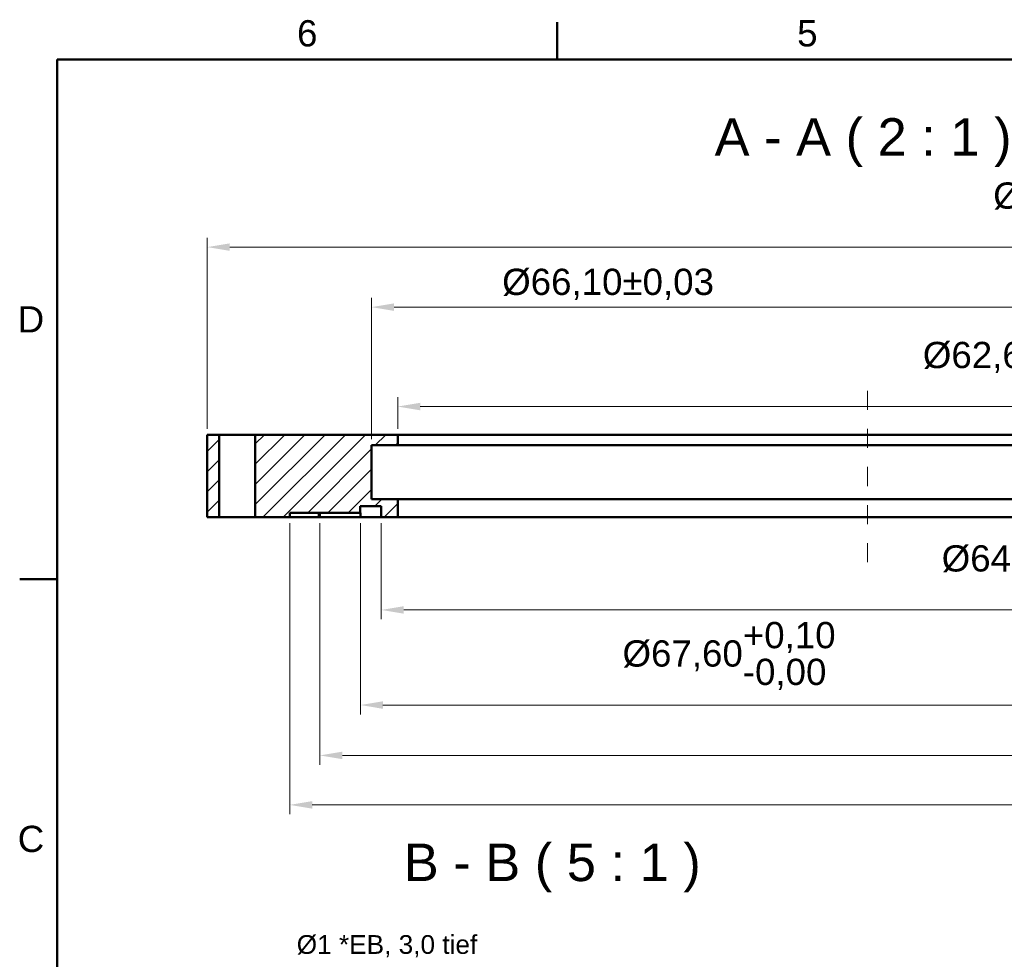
# Model space of a CAD drawing. Header units: inches. Extents: x 0.8 to 17.2, y 0.6 to 12.1.
# Tile 7 of 11: x 0.9 to 6.1, y 7.1 to 12. Entities that reach past the tile are written whole.
import ezdxf
from ezdxf.enums import TextEntityAlignment as Align

# ---------------------------------------------------------------- set-up
doc = ezdxf.new("R2010")
doc.units = ezdxf.units.IN
doc.header["$MEASUREMENT"] = 0
doc.linetypes.add('CENTER2', pattern=[1.125, 0.75, -0.125, 0.125, -0.125])
doc.layers.get('0').update_dxf_attribs({"lineweight": 25})
for name, color, linetype, lineweight in [('BEMASSUNG', 7, 'Continuous', 18), ('MITTELLINIE', 7, 'CENTER2', 18), ('RAHMEN', 7, 'Continuous', 50), ('SCHRAFFUR', 7, 'Continuous', 18), ('SICHTKANTE', 7, 'Continuous', 50), ('TEXT', 7, 'Continuous', 18)]:
    doc.layers.add(name, color=color, linetype=linetype, lineweight=lineweight)
doc.styles.add('ISO_14', font='arial.ttf')
doc.styles.add('ISO_20', font='arial.ttf')
doc.styles.add('ISO_81', font='arial.ttf')
doc.styles.add('ISO_DWG_RFN', font='arial.ttf')
doc.dimstyles.new('DWG_RFN', dxfattribs={"dimtxt": 0.137795, "dimasz": 0.11811, "dimexe": 0.049213, "dimexo": 0.031496, "dimgap": 0.031496, "dimtad": 1, "dimlfac": 25.4, "dimtxsty": 'ISO_DWG_RFN', "dimcen": 2.5, "dimclrd": 7, "dimclre": 7, "dimclrt": 7, "dimadec": 1, "dimazin": 3, "dimtfac": 1, "dimtmove": 0, "dimatfit": 3, "dimfxl": 0, "dimlwd": 18, "dimlwe": 18})

# ---------------------------------------------------------------- blocks, each defined once
blk = doc.blocks.new('Hatch_1')
at = {"layer": 'SCHRAFFUR', "color": 7, "linetype": 'Continuous', "lineweight": 18}
for p, q in [((1.1811, 9.2421), (1.2441, 9.3051)), ((1.1811, 9.1361), (1.2441, 9.199)), ((1.1811, 9.03), (1.2441, 9.093)), ((1.1811, 8.9239), (1.2441, 8.9869))]:
    blk.add_line(p, q, dxfattribs=at)
blk = doc.blocks.new('Hatch_4')
at = {"layer": 'SCHRAFFUR', "color": 7, "linetype": 'Continuous', "lineweight": 18}
for p, q in [((1.4331, 9.282), (1.4818, 9.3307)), ((1.4331, 9.1759), (1.5879, 9.3307)), ((1.4331, 9.0698), (1.694, 9.3307)), ((1.4331, 8.9638), (1.8, 9.3307)), ((1.473, 8.8976), (1.9061, 9.3307)), ((1.5791, 8.8976), (2.0122, 9.3307)), ((2.0631, 9.2756), (2.1182, 9.3307)), ((1.7088, 8.9213), (2.0433, 9.2558)), ((2.1692, 9.2756), (2.1811, 9.2875)), ((1.8148, 8.9213), (2.0433, 9.1497)), ((1.9209, 8.9213), (2.0433, 9.0437)), ((2.0616, 8.9559), (2.0978, 8.9921)), ((2.1094, 8.8976), (2.1811, 8.9693))]:
    blk.add_line(p, q, dxfattribs=at)
blk = doc.blocks.new('*D26')
at = {"layer": 'BEMASSUNG', "color": 7, "lineweight": 18, "transparency": 16777216}
for p, q in [((2.3543, 9.3642), (2.3543, 7.8368)), ((8.416, 9.3642), (8.416, 7.8368)), ((2.4724, 7.8861), (8.2979, 7.8861))]:
    blk.add_line(p, q, dxfattribs=at)
at = {"layer": 'BEMASSUNG', "color": 7, "transparency": 16777216}
for points in [[(2.4724, 7.9057), (2.4724, 7.8664), (2.3543, 7.8861)], [(8.2979, 7.9057), (8.2979, 7.8664), (8.416, 7.8861)]]:
    blk.add_solid(points, dxfattribs=at)
at = {"layer": 'Defpoints', "color": 0, "transparency": 16777216}
for p in [(2.3543, 9.3957), (8.416, 9.3957), (8.416, 7.8861)]:
    blk.add_point(p, dxfattribs=at)
at = {"layer": 'BEMASSUNG', "color": 7, "lineweight": 18, "transparency": 16777216, "insert": (6.2704, 8.0877), "char_height": 0.137795, "attachment_point": 1, "style": 'ISO_DWG_RFN'}
blk.add_mtext('\\A1;{Ø77,00}', dxfattribs=at)
blk = doc.blocks.new('*D27')
at = {"layer": 'BEMASSUNG', "color": 7, "lineweight": 18, "transparency": 16777216}
for p, q in [((2.5124, 9.3642), (2.5124, 8.0964)), ((8.2598, 9.3642), (8.2598, 8.0964)), ((2.6305, 8.1456), (8.1417, 8.1456))]:
    blk.add_line(p, q, dxfattribs=at)
at = {"layer": 'BEMASSUNG', "color": 7, "transparency": 16777216}
for points in [[(2.6305, 8.1653), (2.6305, 8.1259), (2.5124, 8.1456)], [(8.1417, 8.1653), (8.1417, 8.1259), (8.2598, 8.1456)]]:
    blk.add_solid(points, dxfattribs=at)
at = {"layer": 'Defpoints', "color": 0, "transparency": 16777216}
for p in [(2.5124, 9.3957), (8.2598, 9.3957), (8.2598, 8.1456)]:
    blk.add_point(p, dxfattribs=at)
at = {"layer": 'BEMASSUNG', "color": 7, "lineweight": 18, "transparency": 16777216, "insert": (6.2904, 8.3472), "char_height": 0.137795, "attachment_point": 1, "style": 'ISO_DWG_RFN'}
blk.add_mtext('\\A1;{Ø73,00}', dxfattribs=at)
blk = doc.blocks.new('*D28')
at = {"layer": 'BEMASSUNG', "color": 7, "lineweight": 18, "transparency": 16777216}
for p, q in [((2.7251, 9.3642), (2.7251, 8.3609)), ((8.0472, 9.3642), (8.0472, 8.3609)), ((2.8432, 8.4101), (7.9291, 8.4101))]:
    blk.add_line(p, q, dxfattribs=at)
at = {"layer": 'BEMASSUNG', "color": 7, "transparency": 16777216}
for points in [[(2.8432, 8.4298), (2.8432, 8.3904), (2.7251, 8.4101)], [(7.9291, 8.4298), (7.9291, 8.3904), (8.0472, 8.4101)]]:
    blk.add_solid(points, dxfattribs=at)
at = {"layer": 'Defpoints', "color": 0, "transparency": 16777216}
for p in [(2.7251, 9.3957), (8.0472, 9.3957), (8.0472, 8.4101)]:
    blk.add_point(p, dxfattribs=at)
at = {"layer": 'BEMASSUNG', "color": 7, "lineweight": 18, "transparency": 16777216, "insert": (4.1009, 8.846), "char_height": 0.137795, "attachment_point": 1, "style": 'ISO_DWG_RFN'}
blk.add_mtext('\\A1;{Ø67,60\\S+0,10^ -0,00;}', dxfattribs=at)
blk = doc.blocks.new('*D29')
at = {"layer": 'BEMASSUNG', "color": 7, "lineweight": 18, "transparency": 16777216}
for p, q in [((2.8346, 9.3642), (2.8346, 8.8599)), ((7.937, 9.3642), (7.937, 8.8599)), ((2.9528, 8.9091), (7.8189, 8.9091))]:
    blk.add_line(p, q, dxfattribs=at)
at = {"layer": 'BEMASSUNG', "color": 7, "transparency": 16777216}
for points in [[(2.9528, 8.9288), (2.9528, 8.8894), (2.8346, 8.9091)], [(7.8189, 8.9288), (7.8189, 8.8894), (7.937, 8.9091)]]:
    blk.add_solid(points, dxfattribs=at)
at = {"layer": 'Defpoints', "color": 0, "transparency": 16777216}
for p in [(2.8346, 9.3957), (7.937, 9.3957), (7.937, 8.9091)]:
    blk.add_point(p, dxfattribs=at)
at = {"layer": 'BEMASSUNG', "color": 7, "lineweight": 18, "transparency": 16777216, "insert": (5.776, 9.345), "char_height": 0.137795, "attachment_point": 1, "style": 'ISO_DWG_RFN'}
blk.add_mtext('\\A1;{Ø64,80\\S+0,10^ -0,00;}', dxfattribs=at)
blk = doc.blocks.new('*D31')
at = {"layer": 'BEMASSUNG', "color": 7, "lineweight": 18, "transparency": 16777216}
for p, q in [((1.9213, 9.8602), (1.9213, 10.8622)), ((8.8504, 9.8602), (8.8504, 10.8622)), ((2.0394, 10.813), (8.7323, 10.813))]:
    blk.add_line(p, q, dxfattribs=at)
at = {"layer": 'BEMASSUNG', "color": 7, "transparency": 16777216}
for points in [[(2.0394, 10.8327), (2.0394, 10.7933), (1.9213, 10.813)], [(8.7323, 10.8327), (8.7323, 10.7933), (8.8504, 10.813)]]:
    blk.add_solid(points, dxfattribs=at)
at = {"layer": 'Defpoints', "color": 0, "transparency": 16777216}
for p in [(8.8504, 10.813), (1.9213, 9.8287), (8.8504, 9.8287)]:
    blk.add_point(p, dxfattribs=at)
at = {"layer": 'BEMASSUNG', "color": 7, "lineweight": 18, "transparency": 16777216, "insert": (6.0466, 11.2489), "char_height": 0.137795, "attachment_point": 1, "style": 'ISO_DWG_RFN'}
blk.add_mtext('\\A1;{Ø88,00\\S+0,00^ -0,10;}', dxfattribs=at)
blk = doc.blocks.new('*D32')
at = {"layer": 'BEMASSUNG', "color": 7, "lineweight": 18, "transparency": 16777216}
for p, q in [((2.7835, 9.8051), (2.7835, 10.5472)), ((7.9882, 9.8051), (7.9882, 10.5472)), ((2.9016, 10.498), (7.8701, 10.498))]:
    blk.add_line(p, q, dxfattribs=at)
at = {"layer": 'BEMASSUNG', "color": 7, "transparency": 16777216}
for points in [[(2.9016, 10.5177), (2.9016, 10.4783), (2.7835, 10.498)], [(7.8701, 10.5177), (7.8701, 10.4783), (7.9882, 10.498)]]:
    blk.add_solid(points, dxfattribs=at)
at = {"layer": 'Defpoints', "color": 0, "transparency": 16777216}
for p in [(7.9882, 10.498), (2.7835, 9.7736), (7.9882, 9.7736)]:
    blk.add_point(p, dxfattribs=at)
at = {"layer": 'BEMASSUNG', "color": 7, "lineweight": 18, "transparency": 16777216, "insert": (3.4693, 10.6997), "char_height": 0.137795, "attachment_point": 1, "style": 'ISO_DWG_RFN'}
blk.add_mtext('\\A1;{Ø66,10±0,03}', dxfattribs=at)
blk = doc.blocks.new('*D33')
at = {"layer": 'BEMASSUNG', "color": 7, "lineweight": 18, "transparency": 16777216}
for p, q in [((2.9213, 9.8602), (2.9213, 10.0256)), ((7.8504, 9.8602), (7.8504, 10.0256)), ((3.0394, 9.9764), (7.7323, 9.9764))]:
    blk.add_line(p, q, dxfattribs=at)
at = {"layer": 'BEMASSUNG', "color": 7, "transparency": 16777216}
for points in [[(3.0394, 9.9961), (3.0394, 9.9567), (2.9213, 9.9764)], [(7.7323, 9.9961), (7.7323, 9.9567), (7.8504, 9.9764)]]:
    blk.add_solid(points, dxfattribs=at)
at = {"layer": 'Defpoints', "color": 0, "transparency": 16777216}
for p in [(7.8504, 9.9764), (2.9213, 9.8287), (7.8504, 9.8287)]:
    blk.add_point(p, dxfattribs=at)
at = {"layer": 'BEMASSUNG', "color": 7, "lineweight": 18, "transparency": 16777216, "insert": (5.6772, 10.4123), "char_height": 0.137795, "attachment_point": 1, "style": 'ISO_DWG_RFN'}
blk.add_mtext('\\A1;{Ø62,60\\S+0,05^ -0,00;}', dxfattribs=at)

msp = doc.modelspace()

# ---------------------------------------------------------------- linework, layer by layer
at = {"layer": 'MITTELLINIE', "ltscale": 0.089433}
msp.add_line((5.38583, 9.15945), (5.38583, 10.06496), dxfattribs=at)
at = {"layer": 'RAHMEN'}
for p, q in [((3.75853, 11.79724), (3.75853, 11.99409)), ((16.88189, 11.79724), (1.13386, 11.79724)), ((1.13386, 11.79724), (1.13386, 0.89173)), ((1.13386, 9.07087), (0.93701, 9.07087))]:
    msp.add_line(p, q, dxfattribs=at)
at = {"layer": 'SICHTKANTE'}
for p, q in [((1.92126, 9.82874), (1.98425, 9.82874)), ((1.92126, 9.39567), (1.92126, 9.82874)), ((1.98494, 9.82874), (1.98425, 9.82874)), ((1.98425, 9.39567), (1.98425, 9.82874)), ((1.98563, 9.82874), (1.98494, 9.82874)), ((1.98632, 9.82874), (1.98563, 9.82874)), ((1.98779, 9.82874), (1.98632, 9.82874)), ((1.98982, 9.82874), (1.98779, 9.82874)), ((1.99186, 9.82874), (1.98982, 9.82874)), ((1.99408, 9.82874), (1.99186, 9.82874)), ((1.99736, 9.82874), (1.99408, 9.82874)), ((2.00064, 9.82874), (1.99736, 9.82874)), ((2.00393, 9.82874), (2.00064, 9.82874)), ((2.00798, 9.82874), (2.00393, 9.82874)), ((2.01235, 9.82874), (2.00798, 9.82874)), ((2.01671, 9.82874), (2.01235, 9.82874)), ((2.02132, 9.82874), (2.01671, 9.82874)), ((2.02655, 9.82874), (2.02132, 9.82874)), ((2.03177, 9.82874), (2.02655, 9.82874)), ((2.037, 9.82874), (2.03177, 9.82874)), ((2.04274, 9.82874), (2.037, 9.82874)), ((2.04856, 9.82874), (2.04274, 9.82874)), ((2.05439, 9.82874), (2.04856, 9.82874)), ((2.06034, 9.82874), (2.05439, 9.82874)), ((2.06648, 9.82874), (2.06034, 9.82874)), ((2.07261, 9.82874), (2.06648, 9.82874)), ((2.07874, 9.82874), (2.07261, 9.82874)), ((2.08487, 9.82874), (2.07874, 9.82874)), ((2.09101, 9.82874), (2.08487, 9.82874)), ((2.09714, 9.82874), (2.09101, 9.82874)), ((2.10309, 9.82874), (2.09714, 9.82874)), ((2.10892, 9.82874), (2.10309, 9.82874)), ((2.11474, 9.82874), (2.10892, 9.82874)), ((2.12048, 9.82874), (2.11474, 9.82874)), ((2.12571, 9.82874), (2.12048, 9.82874)), ((2.13093, 9.82874), (2.12571, 9.82874)), ((2.13616, 9.82874), (2.13093, 9.82874)), ((2.14077, 9.82874), (2.13616, 9.82874)), ((2.14513, 9.82874), (2.14077, 9.82874)), ((2.1495, 9.82874), (2.14513, 9.82874)), ((2.15355, 9.82874), (2.1495, 9.82874)), ((2.15684, 9.82874), (2.15355, 9.82874)), ((2.16012, 9.82874), (2.15684, 9.82874)), ((2.1634, 9.82874), (2.16012, 9.82874)), ((2.16562, 9.82874), (2.1634, 9.82874)), ((2.16766, 9.82874), (2.16562, 9.82874)), ((2.16969, 9.82874), (2.16766, 9.82874)), ((2.17116, 9.82874), (2.16969, 9.82874)), ((2.17185, 9.82874), (2.17116, 9.82874)), ((2.17254, 9.82874), (2.17185, 9.82874)), ((2.17323, 9.82874), (2.17254, 9.82874)), ((2.17323, 9.82874), (2.92126, 9.82874)), ((2.17323, 9.39567), (2.17323, 9.82874)), ((2.93928, 9.82874), (2.92126, 9.82874)), ((2.92126, 9.77362), (2.92126, 9.82874)), ((2.95731, 9.82874), (2.93928, 9.82874)), ((2.97533, 9.82874), (2.95731, 9.82874)), ((3.01343, 9.82874), (2.97533, 9.82874)), ((3.0666, 9.82874), (3.01343, 9.82874)), ((3.11976, 9.82874), (3.0666, 9.82874)), ((3.17756, 9.82874), (3.11976, 9.82874)), ((3.2632, 9.82874), (3.17756, 9.82874)), ((3.34884, 9.82874), (3.2632, 9.82874)), ((3.43448, 9.82874), (3.34884, 9.82874)), ((3.54025, 9.82874), (3.43448, 9.82874)), ((3.65407, 9.82874), (3.54025, 9.82874)), ((3.76789, 9.82874), (3.65407, 9.82874)), ((3.88814, 9.82874), (3.76789, 9.82874)), ((4.02443, 9.82874), (3.88814, 9.82874)), ((4.16073, 9.82874), (4.02443, 9.82874)), ((4.29702, 9.82874), (4.16073, 9.82874)), ((4.44672, 9.82874), (4.29702, 9.82874)), ((4.59866, 9.82874), (4.44672, 9.82874)), ((4.75059, 9.82874), (4.59866, 9.82874)), ((4.90596, 9.82874), (4.75059, 9.82874)), ((5.06592, 9.82874), (4.90596, 9.82874)), ((5.22587, 9.82874), (5.06592, 9.82874)), ((5.38583, 9.82874), (5.22587, 9.82874)), ((5.54578, 9.82874), (5.38583, 9.82874)), ((5.70574, 9.82874), (5.54578, 9.82874)), ((5.86569, 9.82874), (5.70574, 9.82874)), ((6.02106, 9.82874), (5.86569, 9.82874)), ((6.173, 9.82874), (6.02106, 9.82874)), ((2.78346, 9.77362), (2.92126, 9.77362)), ((2.78346, 9.49016), (2.78346, 9.77362)), ((2.93928, 9.77362), (2.92126, 9.77362)), ((2.95731, 9.77362), (2.93928, 9.77362)), ((2.97533, 9.77362), (2.95731, 9.77362)), ((3.01343, 9.77362), (2.97533, 9.77362)), ((3.0666, 9.77362), (3.01343, 9.77362)), ((3.11976, 9.77362), (3.0666, 9.77362)), ((3.17756, 9.77362), (3.11976, 9.77362)), ((3.2632, 9.77362), (3.17756, 9.77362)), ((3.34884, 9.77362), (3.2632, 9.77362)), ((3.43448, 9.77362), (3.34884, 9.77362)), ((3.54025, 9.77362), (3.43448, 9.77362)), ((3.65407, 9.77362), (3.54025, 9.77362)), ((3.76789, 9.77362), (3.65407, 9.77362)), ((3.88814, 9.77362), (3.76789, 9.77362)), ((4.02443, 9.77362), (3.88814, 9.77362)), ((4.16073, 9.77362), (4.02443, 9.77362)), ((4.29702, 9.77362), (4.16073, 9.77362)), ((4.44672, 9.77362), (4.29702, 9.77362)), ((4.59866, 9.77362), (4.44672, 9.77362)), ((4.75059, 9.77362), (4.59866, 9.77362)), ((4.90596, 9.77362), (4.75059, 9.77362)), ((5.06592, 9.77362), (4.90596, 9.77362)), ((5.22587, 9.77362), (5.06592, 9.77362)), ((5.38583, 9.77362), (5.22587, 9.77362)), ((5.54578, 9.77362), (5.38583, 9.77362)), ((5.70574, 9.77362), (5.54578, 9.77362)), ((5.86569, 9.77362), (5.70574, 9.77362)), ((6.02106, 9.77362), (5.86569, 9.77362)), ((6.173, 9.77362), (6.02106, 9.77362)), ((2.78346, 9.49016), (2.92126, 9.49016)), ((2.92126, 9.39567), (2.92126, 9.49016)), ((2.93928, 9.49016), (2.92126, 9.49016)), ((2.95731, 9.49016), (2.93928, 9.49016)), ((2.97533, 9.49016), (2.95731, 9.49016)), ((3.01343, 9.49016), (2.97533, 9.49016)), ((3.0666, 9.49016), (3.01343, 9.49016)), ((3.11976, 9.49016), (3.0666, 9.49016)), ((3.17756, 9.49016), (3.11976, 9.49016)), ((3.2632, 9.49016), (3.17756, 9.49016)), ((3.34884, 9.49016), (3.2632, 9.49016)), ((3.43448, 9.49016), (3.34884, 9.49016)), ((3.54025, 9.49016), (3.43448, 9.49016)), ((3.65407, 9.49016), (3.54025, 9.49016)), ((3.76789, 9.49016), (3.65407, 9.49016)), ((3.88814, 9.49016), (3.76789, 9.49016)), ((4.02443, 9.49016), (3.88814, 9.49016)), ((4.16073, 9.49016), (4.02443, 9.49016)), ((4.29702, 9.49016), (4.16073, 9.49016)), ((4.44672, 9.49016), (4.29702, 9.49016)), ((4.59866, 9.49016), (4.44672, 9.49016)), ((4.75059, 9.49016), (4.59866, 9.49016)), ((4.90596, 9.49016), (4.75059, 9.49016)), ((5.06592, 9.49016), (4.90596, 9.49016)), ((5.22587, 9.49016), (5.06592, 9.49016)), ((5.38583, 9.49016), (5.22587, 9.49016)), ((5.54578, 9.49016), (5.38583, 9.49016)), ((5.70574, 9.49016), (5.54578, 9.49016)), ((5.86569, 9.49016), (5.70574, 9.49016)), ((6.02106, 9.49016), (5.86569, 9.49016)), ((6.173, 9.49016), (6.02106, 9.49016)), ((2.35433, 9.4185), (2.42913, 9.4185)), ((2.35433, 9.39567), (2.35433, 9.4185)), ((2.42913, 9.41929), (2.48819, 9.41929)), ((2.42924, 9.4185), (2.42913, 9.4185)), ((2.42935, 9.4185), (2.42924, 9.4185)), ((2.42946, 9.4185), (2.42935, 9.4185)), ((2.42969, 9.4185), (2.42946, 9.4185)), ((2.43001, 9.4185), (2.42969, 9.4185)), ((2.43034, 9.4185), (2.43001, 9.4185)), ((2.43069, 9.4185), (2.43034, 9.4185)), ((2.43123, 9.4185), (2.43069, 9.4185)), ((2.43176, 9.4185), (2.43123, 9.4185)), ((2.4323, 9.4185), (2.43176, 9.4185)), ((2.43298, 9.4185), (2.4323, 9.4185)), ((2.43371, 9.4185), (2.43298, 9.4185)), ((2.43445, 9.4185), (2.43371, 9.4185)), ((2.43525, 9.4185), (2.43445, 9.4185)), ((2.43618, 9.4185), (2.43525, 9.4185)), ((2.43712, 9.4185), (2.43618, 9.4185)), ((2.43805, 9.4185), (2.43712, 9.4185)), ((2.43914, 9.4185), (2.43805, 9.4185)), ((2.44026, 9.4185), (2.43914, 9.4185)), ((2.44138, 9.4185), (2.44026, 9.4185)), ((2.44257, 9.4185), (2.44138, 9.4185)), ((2.44386, 9.4185), (2.44257, 9.4185)), ((2.44514, 9.4185), (2.44386, 9.4185)), ((2.44643, 9.4185), (2.44514, 9.4185)), ((2.44787, 9.4185), (2.44643, 9.4185)), ((2.44931, 9.4185), (2.44787, 9.4185)), ((2.45075, 9.4185), (2.44931, 9.4185)), ((2.45227, 9.4185), (2.45075, 9.4185)), ((2.45384, 9.4185), (2.45227, 9.4185)), ((2.45542, 9.4185), (2.45384, 9.4185)), ((2.45701, 9.4185), (2.45542, 9.4185)), ((2.4587, 9.4185), (2.45701, 9.4185)), ((2.46039, 9.4185), (2.4587, 9.4185)), ((2.46208, 9.4185), (2.46039, 9.4185)), ((2.46384, 9.4185), (2.46208, 9.4185)), ((2.46563, 9.4185), (2.46384, 9.4185)), ((2.46741, 9.4185), (2.46563, 9.4185)), ((2.46921, 9.4185), (2.46741, 9.4185)), ((2.47107, 9.4185), (2.46921, 9.4185)), ((2.47293, 9.4185), (2.47107, 9.4185)), ((2.47478, 9.4185), (2.47293, 9.4185)), ((2.47668, 9.4185), (2.47478, 9.4185)), ((2.47858, 9.4185), (2.47668, 9.4185)), ((2.48049, 9.4185), (2.47858, 9.4185)), ((2.4824, 9.4185), (2.48049, 9.4185)), ((2.48433, 9.4185), (2.4824, 9.4185)), ((2.48626, 9.4185), (2.48433, 9.4185)), ((2.48819, 9.4185), (2.48626, 9.4185)), ((2.48819, 9.41929), (2.54724, 9.41929)), ((2.51242, 9.4185), (2.48819, 9.4185)), ((2.50738, 9.4185), (2.50748, 9.4185)), ((2.50738, 9.39567), (2.50738, 9.4185)), ((2.50748, 9.4185), (2.50758, 9.4185)), ((2.50758, 9.4185), (2.50768, 9.4185)), ((2.50768, 9.4185), (2.50779, 9.4185)), ((2.50779, 9.4185), (2.50789, 9.4185)), ((2.50789, 9.4185), (2.50799, 9.4185)), ((2.50799, 9.4185), (2.50809, 9.4185)), ((2.50809, 9.4185), (2.5082, 9.4185)), ((2.5082, 9.4185), (2.5083, 9.4185)), ((2.5083, 9.4185), (2.5084, 9.4185)), ((2.5084, 9.4185), (2.50851, 9.4185)), ((2.50851, 9.4185), (2.50861, 9.4185)), ((2.50861, 9.4185), (2.50871, 9.4185)), ((2.50871, 9.4185), (2.50882, 9.4185)), ((2.50882, 9.4185), (2.50892, 9.4185)), ((2.50892, 9.4185), (2.50903, 9.4185)), ((2.50903, 9.4185), (2.50913, 9.4185)), ((2.50913, 9.4185), (2.50923, 9.4185)), ((2.50923, 9.4185), (2.50934, 9.4185)), ((2.50934, 9.4185), (2.50944, 9.4185)), ((2.50944, 9.4185), (2.50955, 9.4185)), ((2.50955, 9.4185), (2.50965, 9.4185)), ((2.50965, 9.4185), (2.50976, 9.4185)), ((2.50976, 9.4185), (2.50986, 9.4185)), ((2.50986, 9.4185), (2.50997, 9.4185)), ((2.50997, 9.4185), (2.51007, 9.4185)), ((2.51007, 9.4185), (2.51018, 9.4185)), ((2.51018, 9.4185), (2.51028, 9.4185)), ((2.51028, 9.4185), (2.51039, 9.4185)), ((2.51039, 9.4185), (2.51049, 9.4185)), ((2.51049, 9.4185), (2.5106, 9.4185)), ((2.5106, 9.4185), (2.51071, 9.4185)), ((2.51071, 9.4185), (2.51081, 9.4185)), ((2.51081, 9.4185), (2.51092, 9.4185)), ((2.51092, 9.4185), (2.51102, 9.4185)), ((2.51102, 9.4185), (2.51113, 9.4185)), ((2.51113, 9.4185), (2.51124, 9.4185)), ((2.51124, 9.4185), (2.51134, 9.4185)), ((2.51134, 9.4185), (2.51145, 9.4185)), ((2.51145, 9.4185), (2.51156, 9.4185)), ((2.51156, 9.4185), (2.51166, 9.4185)), ((2.51166, 9.4185), (2.51177, 9.4185)), ((2.51177, 9.4185), (2.51188, 9.4185)), ((2.51188, 9.4185), (2.51199, 9.4185)), ((2.51199, 9.4185), (2.51209, 9.4185)), ((2.51209, 9.4185), (2.5122, 9.4185)), ((2.5122, 9.4185), (2.51231, 9.4185)), ((2.51231, 9.4185), (2.51242, 9.4185)), ((2.51242, 9.39567), (2.51242, 9.4185)), ((2.54724, 9.41929), (2.68898, 9.41929)), ((2.68898, 9.41929), (2.72441, 9.41929)), ((2.72441, 9.45394), (2.83465, 9.45394)), ((2.72441, 9.41929), (2.72441, 9.45394)), ((2.72457, 9.45394), (2.72441, 9.45394)), ((2.72442, 9.41929), (2.72441, 9.41929)), ((2.72441, 9.41929), (2.72441, 9.41929)), ((2.72441, 9.41929), (2.72441, 9.41929)), ((2.72441, 9.41929), (2.72441, 9.41929)), ((2.72441, 9.41929), (2.72441, 9.41929)), ((2.72443, 9.41929), (2.72442, 9.41929)), ((2.72442, 9.41929), (2.72442, 9.41929)), ((2.72442, 9.41929), (2.72442, 9.41929)), ((2.72444, 9.41929), (2.72443, 9.41929)), ((2.72443, 9.41929), (2.72443, 9.41929)), ((2.72443, 9.41929), (2.72443, 9.41929)), ((2.72445, 9.41929), (2.72444, 9.41929)), ((2.72444, 9.41929), (2.72444, 9.41929)), ((2.72446, 9.41929), (2.72445, 9.41929)), ((2.72447, 9.41929), (2.72446, 9.41929)), ((2.72446, 9.41929), (2.72446, 9.41929)), ((2.72448, 9.41929), (2.72447, 9.41929)), ((2.72449, 9.41929), (2.72448, 9.41929)), ((2.7245, 9.41929), (2.72449, 9.41929)), ((2.72451, 9.41929), (2.7245, 9.41929)), ((2.72452, 9.41929), (2.72451, 9.41929)), ((2.72453, 9.41929), (2.72452, 9.41929)), ((2.72454, 9.41929), (2.72453, 9.41929)), ((2.72455, 9.41929), (2.72454, 9.41929)), ((2.72456, 9.41929), (2.72455, 9.41929)), ((2.72457, 9.41929), (2.72456, 9.41929)), ((2.72474, 9.45394), (2.72457, 9.45394)), ((2.72459, 9.41929), (2.72457, 9.41929)), ((2.7246, 9.41929), (2.72459, 9.41929)), ((2.72461, 9.41929), (2.7246, 9.41929)), ((2.72463, 9.41929), (2.72461, 9.41929)), ((2.72464, 9.41929), (2.72463, 9.41929)), ((2.72466, 9.41929), (2.72464, 9.41929)), ((2.72467, 9.41929), (2.72466, 9.41929)), ((2.72469, 9.41929), (2.72467, 9.41929)), ((2.72471, 9.41929), (2.72469, 9.41929)), ((2.72472, 9.41929), (2.72471, 9.41929)), ((2.72474, 9.41929), (2.72472, 9.41929)), ((2.7249, 9.45394), (2.72474, 9.45394)), ((2.72476, 9.41929), (2.72474, 9.41929)), ((2.72478, 9.41929), (2.72476, 9.41929)), ((2.7248, 9.41929), (2.72478, 9.41929)), ((2.72481, 9.41929), (2.7248, 9.41929)), ((2.72484, 9.41929), (2.72481, 9.41929)), ((2.72486, 9.41929), (2.72484, 9.41929)), ((2.72488, 9.41929), (2.72486, 9.41929)), ((2.7249, 9.41929), (2.72488, 9.41929)), ((2.72526, 9.45394), (2.7249, 9.45394)), ((2.72492, 9.41929), (2.7249, 9.41929)), ((2.72494, 9.41929), (2.72492, 9.41929)), ((2.72496, 9.41929), (2.72494, 9.41929)), ((2.72497, 9.41929), (2.72496, 9.41929)), ((2.72498, 9.41929), (2.72497, 9.41929)), ((2.72497, 9.41929), (2.72497, 9.41929)), ((2.72497, 9.41929), (2.72497, 9.41929)), ((2.72497, 9.41929), (2.72497, 9.41929)), ((2.72497, 9.41929), (2.72497, 9.41929)), ((2.72499, 9.41929), (2.72498, 9.41929)), ((2.72498, 9.41929), (2.72498, 9.41929)), ((2.72498, 9.41929), (2.72498, 9.41929)), ((2.72498, 9.41929), (2.72498, 9.41929)), ((2.72498, 9.41929), (2.72498, 9.41929)), ((2.725, 9.41929), (2.72499, 9.41929)), ((2.72499, 9.41929), (2.72499, 9.41929)), ((2.72499, 9.41929), (2.72499, 9.41929)), ((2.72499, 9.41929), (2.72499, 9.41929)), ((2.72501, 9.41929), (2.725, 9.41929)), ((2.725, 9.41929), (2.725, 9.41929)), ((2.725, 9.41929), (2.725, 9.41929)), ((2.725, 9.41929), (2.725, 9.41929)), ((2.725, 9.41929), (2.725, 9.41929)), ((2.72502, 9.41929), (2.72501, 9.41929)), ((2.72501, 9.41929), (2.72501, 9.41929)), ((2.72501, 9.41929), (2.72501, 9.41929)), ((2.72501, 9.41929), (2.72501, 9.41929)), ((2.72501, 9.41929), (2.72501, 9.41929)), ((2.72503, 9.41929), (2.72502, 9.41929)), ((2.72502, 9.41929), (2.72502, 9.41929)), ((2.72502, 9.41929), (2.72502, 9.41929)), ((2.72502, 9.41929), (2.72502, 9.41929)), ((2.72502, 9.41929), (2.72502, 9.41929)), ((2.72504, 9.41929), (2.72503, 9.41929)), ((2.72503, 9.41929), (2.72503, 9.41929)), ((2.72503, 9.41929), (2.72503, 9.41929)), ((2.72503, 9.41929), (2.72503, 9.41929)), ((2.72503, 9.41929), (2.72503, 9.41929)), ((2.72505, 9.41929), (2.72504, 9.41929)), ((2.72504, 9.41929), (2.72504, 9.41929)), ((2.72504, 9.41929), (2.72504, 9.41929)), ((2.72504, 9.41929), (2.72504, 9.41929)), ((2.72506, 9.41929), (2.72505, 9.41929)), ((2.72505, 9.41929), (2.72505, 9.41929)), ((2.72505, 9.41929), (2.72505, 9.41929)), ((2.72505, 9.41929), (2.72505, 9.41929)), ((2.72505, 9.41929), (2.72505, 9.41929)), ((2.72506, 9.41929), (2.72506, 9.41929)), ((2.72506, 9.41929), (2.72506, 9.41929)), ((2.72506, 9.41929), (2.72506, 9.41929)), ((2.72506, 9.41929), (2.72506, 9.41929)), ((2.72506, 9.39567), (2.72506, 9.41929)), ((2.72575, 9.45394), (2.72526, 9.45394)), ((2.72625, 9.45394), (2.72575, 9.45394)), ((2.72679, 9.45394), (2.72625, 9.45394)), ((2.72762, 9.45394), (2.72679, 9.45394)), ((2.72844, 9.45394), (2.72762, 9.45394)), ((2.72927, 9.45394), (2.72844, 9.45394)), ((2.73033, 9.45394), (2.72927, 9.45394)), ((2.73149, 9.45394), (2.73033, 9.45394)), ((2.73264, 9.45394), (2.73149, 9.45394)), ((2.73389, 9.45394), (2.73264, 9.45394)), ((2.73537, 9.45394), (2.73389, 9.45394)), ((2.73686, 9.45394), (2.73537, 9.45394)), ((2.73834, 9.45394), (2.73686, 9.45394)), ((2.74011, 9.45394), (2.73834, 9.45394)), ((2.74192, 9.45394), (2.74011, 9.45394)), ((2.74374, 9.45394), (2.74192, 9.45394)), ((2.74569, 9.45394), (2.74374, 9.45394)), ((2.74783, 9.45394), (2.74569, 9.45394)), ((2.74997, 9.45394), (2.74783, 9.45394)), ((2.75211, 9.45394), (2.74997, 9.45394)), ((2.75458, 9.45394), (2.75211, 9.45394)), ((2.75705, 9.45394), (2.75458, 9.45394)), ((2.75952, 9.45394), (2.75705, 9.45394)), ((2.76217, 9.45394), (2.75952, 9.45394)), ((2.76496, 9.45394), (2.76217, 9.45394)), ((2.76776, 9.45394), (2.76496, 9.45394)), ((2.7706, 9.45394), (2.76776, 9.45394)), ((2.77372, 9.45394), (2.7706, 9.45394)), ((2.77684, 9.45394), (2.77372, 9.45394)), ((2.77995, 9.45394), (2.77684, 9.45394)), ((2.7833, 9.45394), (2.77995, 9.45394)), ((2.78674, 9.45394), (2.7833, 9.45394)), ((2.79019, 9.45394), (2.78674, 9.45394)), ((2.79372, 9.45394), (2.79019, 9.45394)), ((2.79748, 9.45394), (2.79372, 9.45394)), ((2.80125, 9.45394), (2.79748, 9.45394)), ((2.80501, 9.45394), (2.80125, 9.45394)), ((2.80905, 9.45394), (2.80501, 9.45394)), ((2.81313, 9.45394), (2.80905, 9.45394)), ((2.81722, 9.45394), (2.81313, 9.45394)), ((2.82144, 9.45394), (2.81722, 9.45394)), ((2.82584, 9.45394), (2.82144, 9.45394)), ((2.83024, 9.45394), (2.82584, 9.45394)), ((2.83465, 9.45394), (2.83024, 9.45394)), ((2.83465, 9.39567), (2.83465, 9.45394)), ((1.92126, 9.39567), (1.98425, 9.39567)), ((1.98494, 9.39567), (1.98425, 9.39567)), ((1.98563, 9.39567), (1.98494, 9.39567)), ((1.98632, 9.39567), (1.98563, 9.39567)), ((1.98779, 9.39567), (1.98632, 9.39567)), ((1.98982, 9.39567), (1.98779, 9.39567)), ((1.99186, 9.39567), (1.98982, 9.39567)), ((1.99408, 9.39567), (1.99186, 9.39567)), ((1.99736, 9.39567), (1.99408, 9.39567)), ((2.00064, 9.39567), (1.99736, 9.39567)), ((2.00393, 9.39567), (2.00064, 9.39567)), ((2.00798, 9.39567), (2.00393, 9.39567)), ((2.01235, 9.39567), (2.00798, 9.39567)), ((2.01671, 9.39567), (2.01235, 9.39567)), ((2.02132, 9.39567), (2.01671, 9.39567)), ((2.02655, 9.39567), (2.02132, 9.39567)), ((2.03177, 9.39567), (2.02655, 9.39567)), ((2.037, 9.39567), (2.03177, 9.39567)), ((2.04274, 9.39567), (2.037, 9.39567)), ((2.04856, 9.39567), (2.04274, 9.39567)), ((2.05439, 9.39567), (2.04856, 9.39567)), ((2.06034, 9.39567), (2.05439, 9.39567)), ((2.06648, 9.39567), (2.06034, 9.39567)), ((2.07261, 9.39567), (2.06648, 9.39567)), ((2.07874, 9.39567), (2.07261, 9.39567)), ((2.08487, 9.39567), (2.07874, 9.39567)), ((2.09101, 9.39567), (2.08487, 9.39567)), ((2.09714, 9.39567), (2.09101, 9.39567)), ((2.10309, 9.39567), (2.09714, 9.39567)), ((2.10892, 9.39567), (2.10309, 9.39567)), ((2.11474, 9.39567), (2.10892, 9.39567)), ((2.12048, 9.39567), (2.11474, 9.39567)), ((2.12571, 9.39567), (2.12048, 9.39567)), ((2.13093, 9.39567), (2.12571, 9.39567)), ((2.13616, 9.39567), (2.13093, 9.39567)), ((2.14077, 9.39567), (2.13616, 9.39567)), ((2.14513, 9.39567), (2.14077, 9.39567)), ((2.1495, 9.39567), (2.14513, 9.39567)), ((2.15355, 9.39567), (2.1495, 9.39567)), ((2.15684, 9.39567), (2.15355, 9.39567)), ((2.16012, 9.39567), (2.15684, 9.39567)), ((2.1634, 9.39567), (2.16012, 9.39567)), ((2.16562, 9.39567), (2.1634, 9.39567)), ((2.16766, 9.39567), (2.16562, 9.39567)), ((2.16969, 9.39567), (2.16766, 9.39567)), ((2.17116, 9.39567), (2.16969, 9.39567)), ((2.17185, 9.39567), (2.17116, 9.39567)), ((2.17254, 9.39567), (2.17185, 9.39567)), ((2.17323, 9.39567), (2.17254, 9.39567)), ((2.17323, 9.39567), (2.35433, 9.39567)), ((2.35456, 9.39567), (2.35433, 9.39567)), ((2.35479, 9.39567), (2.35456, 9.39567)), ((2.35502, 9.39567), (2.35479, 9.39567)), ((2.35551, 9.39567), (2.35502, 9.39567)), ((2.3562, 9.39567), (2.35551, 9.39567)), ((2.35689, 9.39567), (2.3562, 9.39567)), ((2.35764, 9.39567), (2.35689, 9.39567)), ((2.35879, 9.39567), (2.35764, 9.39567)), ((2.35994, 9.39567), (2.35879, 9.39567)), ((2.36109, 9.39567), (2.35994, 9.39567)), ((2.36256, 9.39567), (2.36109, 9.39567)), ((2.36417, 9.39567), (2.36256, 9.39567)), ((2.36578, 9.39567), (2.36417, 9.39567)), ((2.36751, 9.39567), (2.36578, 9.39567)), ((2.36958, 9.39567), (2.36751, 9.39567)), ((2.37164, 9.39567), (2.36958, 9.39567)), ((2.3737, 9.39567), (2.37164, 9.39567)), ((2.37616, 9.39567), (2.3737, 9.39567)), ((2.37868, 9.39567), (2.37616, 9.39567)), ((2.3812, 9.39567), (2.37868, 9.39567)), ((2.38391, 9.39567), (2.3812, 9.39567)), ((2.38689, 9.39567), (2.38391, 9.39567)), ((2.38986, 9.39567), (2.38689, 9.39567)), ((2.39284, 9.39567), (2.38986, 9.39567)), ((2.39627, 9.39567), (2.39284, 9.39567)), ((2.39969, 9.39567), (2.39627, 9.39567)), ((2.40312, 9.39567), (2.39969, 9.39567)), ((2.40681, 9.39567), (2.40312, 9.39567)), ((2.41069, 9.39567), (2.40681, 9.39567)), ((2.41457, 9.39567), (2.41069, 9.39567)), ((2.41851, 9.39567), (2.41457, 9.39567)), ((2.42284, 9.39567), (2.41851, 9.39567)), ((2.42717, 9.39567), (2.42284, 9.39567)), ((2.4315, 9.39567), (2.42717, 9.39567)), ((2.43615, 9.39567), (2.4315, 9.39567)), ((2.44093, 9.39567), (2.43615, 9.39567)), ((2.44571, 9.39567), (2.44093, 9.39567)), ((2.45061, 9.39567), (2.44571, 9.39567)), ((2.45584, 9.39567), (2.45061, 9.39567)), ((2.46106, 9.39567), (2.45584, 9.39567)), ((2.46628, 9.39567), (2.46106, 9.39567)), ((2.47188, 9.39567), (2.46628, 9.39567)), ((2.47755, 9.39567), (2.47188, 9.39567)), ((2.48321, 9.39567), (2.47755, 9.39567)), ((2.48907, 9.39567), (2.48321, 9.39567)), ((2.49517, 9.39567), (2.48907, 9.39567)), ((2.50127, 9.39567), (2.49517, 9.39567)), ((2.50738, 9.39567), (2.50127, 9.39567)), ((2.50748, 9.39567), (2.50738, 9.39567)), ((2.50758, 9.39567), (2.50748, 9.39567)), ((2.50768, 9.39567), (2.50758, 9.39567)), ((2.50779, 9.39567), (2.50768, 9.39567)), ((2.50789, 9.39567), (2.50779, 9.39567)), ((2.50799, 9.39567), (2.50789, 9.39567)), ((2.50809, 9.39567), (2.50799, 9.39567)), ((2.5082, 9.39567), (2.50809, 9.39567)), ((2.5083, 9.39567), (2.5082, 9.39567)), ((2.5084, 9.39567), (2.5083, 9.39567)), ((2.50851, 9.39567), (2.5084, 9.39567)), ((2.50861, 9.39567), (2.50851, 9.39567)), ((2.50871, 9.39567), (2.50861, 9.39567)), ((2.50882, 9.39567), (2.50871, 9.39567)), ((2.50892, 9.39567), (2.50882, 9.39567)), ((2.50903, 9.39567), (2.50892, 9.39567)), ((2.50913, 9.39567), (2.50903, 9.39567)), ((2.50923, 9.39567), (2.50913, 9.39567)), ((2.50934, 9.39567), (2.50923, 9.39567)), ((2.50944, 9.39567), (2.50934, 9.39567)), ((2.50955, 9.39567), (2.50944, 9.39567)), ((2.50965, 9.39567), (2.50955, 9.39567)), ((2.50976, 9.39567), (2.50965, 9.39567)), ((2.50986, 9.39567), (2.50976, 9.39567)), ((2.50997, 9.39567), (2.50986, 9.39567)), ((2.51007, 9.39567), (2.50997, 9.39567)), ((2.51018, 9.39567), (2.51007, 9.39567)), ((2.51028, 9.39567), (2.51018, 9.39567)), ((2.51039, 9.39567), (2.51028, 9.39567)), ((2.51049, 9.39567), (2.51039, 9.39567)), ((2.5106, 9.39567), (2.51049, 9.39567)), ((2.51071, 9.39567), (2.5106, 9.39567)), ((2.51081, 9.39567), (2.51071, 9.39567)), ((2.51092, 9.39567), (2.51081, 9.39567)), ((2.51102, 9.39567), (2.51092, 9.39567)), ((2.51113, 9.39567), (2.51102, 9.39567)), ((2.51124, 9.39567), (2.51113, 9.39567)), ((2.51134, 9.39567), (2.51124, 9.39567)), ((2.51145, 9.39567), (2.51134, 9.39567)), ((2.51156, 9.39567), (2.51145, 9.39567)), ((2.51166, 9.39567), (2.51156, 9.39567)), ((2.51177, 9.39567), (2.51166, 9.39567)), ((2.51188, 9.39567), (2.51177, 9.39567)), ((2.51199, 9.39567), (2.51188, 9.39567)), ((2.51209, 9.39567), (2.51199, 9.39567)), ((2.5122, 9.39567), (2.51209, 9.39567)), ((2.51231, 9.39567), (2.5122, 9.39567)), ((2.51242, 9.39567), (2.51231, 9.39567)), ((2.72506, 9.39567), (2.51242, 9.39567)), ((2.72553, 9.39567), (2.72506, 9.39567)), ((2.726, 9.39567), (2.72553, 9.39567)), ((2.72647, 9.39567), (2.726, 9.39567)), ((2.7271, 9.39567), (2.72647, 9.39567)), ((2.72785, 9.39567), (2.7271, 9.39567)), ((2.7286, 9.39567), (2.72785, 9.39567)), ((2.72939, 9.39567), (2.7286, 9.39567)), ((2.73042, 9.39567), (2.72939, 9.39567)), ((2.73145, 9.39567), (2.73042, 9.39567)), ((2.73248, 9.39567), (2.73145, 9.39567)), ((2.73372, 9.39567), (2.73248, 9.39567)), ((2.73503, 9.39567), (2.73372, 9.39567)), ((2.73634, 9.39567), (2.73503, 9.39567)), ((2.73773, 9.39567), (2.73634, 9.39567)), ((2.73932, 9.39567), (2.73773, 9.39567)), ((2.74092, 9.39567), (2.73932, 9.39567)), ((2.74251, 9.39567), (2.74092, 9.39567)), ((2.74434, 9.39567), (2.74251, 9.39567)), ((2.74621, 9.39567), (2.74434, 9.39567)), ((2.74808, 9.39567), (2.74621, 9.39567)), ((2.75007, 9.39567), (2.74808, 9.39567)), ((2.75222, 9.39567), (2.75007, 9.39567)), ((2.75437, 9.39567), (2.75222, 9.39567)), ((2.75652, 9.39567), (2.75437, 9.39567)), ((2.75895, 9.39567), (2.75652, 9.39567)), ((2.76138, 9.39567), (2.75895, 9.39567)), ((2.76381, 9.39567), (2.76138, 9.39567)), ((2.7664, 9.39567), (2.76381, 9.39567)), ((2.7691, 9.39567), (2.7664, 9.39567)), ((2.77181, 9.39567), (2.7691, 9.39567)), ((2.77455, 9.39567), (2.77181, 9.39567)), ((2.77754, 9.39567), (2.77455, 9.39567)), ((2.78052, 9.39567), (2.77754, 9.39567)), ((2.7835, 9.39567), (2.78052, 9.39567)), ((2.78668, 9.39567), (2.7835, 9.39567)), ((2.78994, 9.39567), (2.78668, 9.39567)), ((2.79319, 9.39567), (2.78994, 9.39567)), ((2.79653, 9.39567), (2.79319, 9.39567)), ((2.80006, 9.39567), (2.79653, 9.39567)), ((2.80359, 9.39567), (2.80006, 9.39567)), ((2.80712, 9.39567), (2.80359, 9.39567)), ((2.81089, 9.39567), (2.80712, 9.39567)), ((2.81469, 9.39567), (2.81089, 9.39567)), ((2.8185, 9.39567), (2.81469, 9.39567)), ((2.82242, 9.39567), (2.8185, 9.39567)), ((2.82649, 9.39567), (2.82242, 9.39567)), ((2.83057, 9.39567), (2.82649, 9.39567)), ((2.83465, 9.39567), (2.83057, 9.39567)), ((2.83465, 9.39567), (2.92126, 9.39567)), ((2.93928, 9.39567), (2.92126, 9.39567)), ((2.95731, 9.39567), (2.93928, 9.39567)), ((2.97533, 9.39567), (2.95731, 9.39567)), ((3.01343, 9.39567), (2.97533, 9.39567)), ((3.0666, 9.39567), (3.01343, 9.39567)), ((3.11976, 9.39567), (3.0666, 9.39567)), ((3.17756, 9.39567), (3.11976, 9.39567)), ((3.2632, 9.39567), (3.17756, 9.39567)), ((3.34884, 9.39567), (3.2632, 9.39567)), ((3.43448, 9.39567), (3.34884, 9.39567)), ((3.54025, 9.39567), (3.43448, 9.39567)), ((3.65407, 9.39567), (3.54025, 9.39567)), ((3.76789, 9.39567), (3.65407, 9.39567)), ((3.88814, 9.39567), (3.76789, 9.39567)), ((4.02443, 9.39567), (3.88814, 9.39567)), ((4.16073, 9.39567), (4.02443, 9.39567)), ((4.29702, 9.39567), (4.16073, 9.39567)), ((4.44672, 9.39567), (4.29702, 9.39567)), ((4.59866, 9.39567), (4.44672, 9.39567)), ((4.75059, 9.39567), (4.59866, 9.39567)), ((4.90596, 9.39567), (4.75059, 9.39567)), ((5.06592, 9.39567), (4.90596, 9.39567)), ((5.22587, 9.39567), (5.06592, 9.39567)), ((5.38583, 9.39567), (5.22587, 9.39567)), ((5.54578, 9.39567), (5.38583, 9.39567)), ((5.70574, 9.39567), (5.54578, 9.39567)), ((5.86569, 9.39567), (5.70574, 9.39567)), ((6.02106, 9.39567), (5.86569, 9.39567)), ((6.173, 9.39567), (6.02106, 9.39567))]:
    msp.add_line(p, q, dxfattribs=at)

# ---------------------------------------------------------------- block references
for name in ['Hatch_4', 'Hatch_1']:
    msp.add_blockref(name, (0.74016, 0.49803))

# ---------------------------------------------------------------- texts
at = {"layer": 'RAHMEN', "style": 'ISO_14'}
for s, p in [('6', (2.44619, 11.93504)), ('5', (5.07087, 11.93504)), ('D', (0.99606, 10.43406)), ('C', (0.99606, 7.70768))]:
    msp.add_text(s, height=0.1378, dxfattribs=at).set_placement(p, align=Align.MIDDLE_CENTER)
at = {"layer": 'TEXT', "style": 'ISO_20'}
for s, p in [('A - A ( 2 : 1 )', (5.36348, 11.39102)), ('B - B ( 5 : 1 )', (3.73228, 7.58465))]:
    msp.add_text(s, height=0.1968504, dxfattribs=at).set_placement(p, align=Align.MIDDLE_CENTER)
at = {"layer": 'TEXT', "style": 'ISO_81'}
msp.add_text('Ø1 *EB, 3,0 tief', height=0.0984252, dxfattribs=at).set_placement((3.33858, 7.10433), align=Align.RIGHT)

# ---------------------------------------------------------------- dimensions: what is measured, and where the dimension line sits
at = {"layer": 'BEMASSUNG', "color": 7, "lineweight": 18}
for base, p1, p2, override, picture, middle in [((8.85039, 10.81299), (1.92126, 9.82874), (8.85039, 9.82874), {"dimgap": 0.031496, "dimdec": 2, "dimlfac": 12.7, "dimsah": 1, "dimtol": 1, "dimlim": 0, "dimtp": 0, "dimtm": 0.1, "dimtdec": 2, "dimtofl": 0, "dimatfit": 1}, '*D31', (6.59198, 10.81299)), ((7.98819, 10.49803), (2.78346, 9.77362), (7.98819, 9.77362), {"dimgap": 0.031496, "dimdec": 2, "dimlfac": 12.7, "dimsah": 1, "dimtol": 1, "dimlim": 0, "dimtp": 0.03, "dimtm": 0.03, "dimtdec": 2, "dimtofl": 0, "dimatfit": 1}, '*D32', (4.01692, 10.49803)), ((7.85039, 9.97638), (2.92126, 9.82874), (7.85039, 9.82874), {"dimgap": 0.031496, "dimdec": 2, "dimlfac": 12.7, "dimsah": 1, "dimtol": 1, "dimlim": 0, "dimtp": 0.05, "dimtm": 1e-09, "dimtdec": 2, "dimtofl": 0, "dimatfit": 1}, '*D33', (6.22332, 9.97638)), ((8.41596, 7.88606), (2.35433, 9.39567), (8.41596, 9.39567), {"dimgap": 0.031496, "dimdec": 2, "dimlfac": 12.702849, "dimsah": 1, "dimtol": 0, "dimlim": 0, "dimtp": 0, "dimtm": 0, "dimtdec": 2, "dimtofl": 0, "dimatfit": 1}, '*D26', (6.57762, 7.88606)), ((8.25984, 8.14557), (2.51242, 9.39567), (8.25984, 9.39567), {"dimgap": 0.031496, "dimdec": 2, "dimlfac": 12.701341, "dimsah": 1, "dimtol": 0, "dimlim": 0, "dimtp": 0, "dimtm": 0, "dimtdec": 2, "dimtofl": 0, "dimatfit": 1}, '*D27', (6.59758, 8.14557)), ((8.04724, 8.41007), (2.72506, 9.39567), (8.04724, 9.39567), {"dimgap": 0.031496, "dimdec": 2, "dimlfac": 12.701564, "dimsah": 1, "dimtol": 1, "dimlim": 0, "dimtp": 0.1, "dimtm": 1e-09, "dimtdec": 2, "dimtofl": 0, "dimatfit": 1}, '*D28', (4.64627, 8.41007)), ((7.93701, 8.90912), (2.83465, 9.39567), (7.93701, 9.39567), {"dimgap": 0.031496, "dimdec": 2, "dimlfac": 12.7, "dimsah": 1, "dimtol": 1, "dimlim": 0, "dimtp": 0.1, "dimtm": 1e-09, "dimtdec": 2, "dimtofl": 0, "dimatfit": 1}, '*D29', (6.55766, 8.90912))]:
    dim = msp.add_linear_dim(base=base, p1=p1, p2=p2, angle=180, text='{Ø<>}', dimstyle='DWG_RFN', override=override, dxfattribs=at)
    dim.commit()
    dim.dimension.update_dxf_attribs({"geometry": picture, "text_midpoint": middle, "dimtype": 160})

doc.saveas('drawing.dxf')
